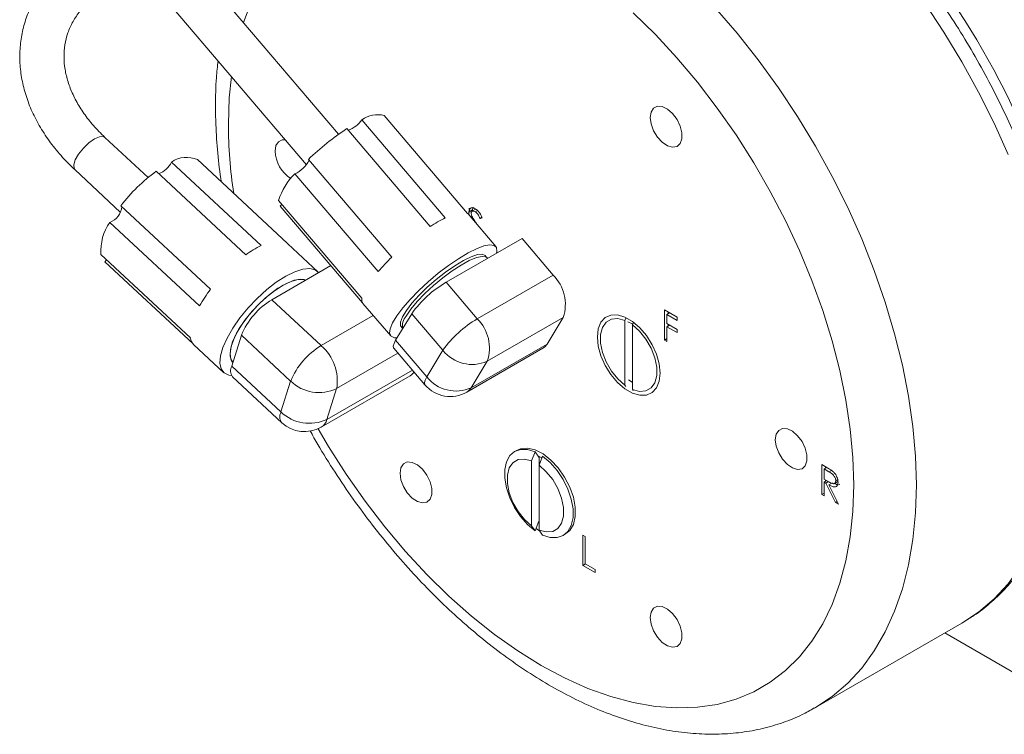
# Model space of a CAD drawing. Header units: inches. Extents: x 1.01 to 7.68, y 1.2 to 9.19.
# Tile 5 of 10: x 5.07 to 6.46, y 4.64 to 5.65. Entities that reach past the tile are written whole.
import ezdxf

# ---------------------------------------------------------------- set-up
doc = ezdxf.new("R2010")
doc.units = ezdxf.units.IN
doc.header["$MEASUREMENT"] = 0

msp = doc.modelspace()

# ---------------------------------------------------------------- linework, layer by layer
at = {"color": 7, "linetype": 'Continuous', "lineweight": 15}
for p, q in [((5.5233, 5.4896), (5.1333, 5.948)), ((5.0857, 5.9076), (5.4779, 5.4465)), ((5.5878, 5.5159), (5.7055, 5.3775)), ((5.5348, 5.4975), (5.6526, 5.3591)), ((5.674, 5.3715), (5.5563, 5.5099)), ((5.2539, 5.4284), (5.193, 5.4852)), ((5.4137, 5.3321), (5.287, 5.4503)), ((5.3238, 5.4537), (5.4505, 5.3355)), ((5.5983, 5.3156), (5.4806, 5.454)), ((5.1504, 5.4395), (5.2151, 5.3791)), ((5.2653, 5.4372), (5.392, 5.319)), ((5.4613, 5.4336), (5.579, 5.2953)), ((5.3423, 5.2703), (5.2156, 5.3885)), ((5.5562, 5.2576), (5.4385, 5.396)), ((5.4432, 5.3905), (5.4407, 5.3881)), ((5.4407, 5.3881), (5.5571, 5.2512)), ((5.7455, 5.3306), (5.7062, 5.3768)), ((5.7127, 5.3826), (5.7074, 5.3795)), ((5.7119, 5.3732), (5.7101, 5.3722)), ((5.7173, 5.3837), (5.712, 5.3806)), ((5.7129, 5.3811), (5.7127, 5.3826)), ((5.7194, 5.3819), (5.7161, 5.38)), ((5.1999, 5.365), (5.3266, 5.2468)), ((5.7179, 5.364), (5.7174, 5.3637)), ((5.7181, 5.3638), (5.7197, 5.3612)), ((5.7259, 5.372), (5.7233, 5.3704)), ((5.7263, 5.3713), (5.7233, 5.3704)), ((5.4516, 5.3346), (5.4505, 5.3355)), ((5.4938, 5.2952), (5.4516, 5.3346)), ((5.7825, 5.3422), (5.6752, 5.2802)), ((5.7825, 5.3422), (5.8265, 5.2905)), ((5.3137, 5.2015), (5.187, 5.3197)), ((5.1952, 5.3121), (5.193, 5.3093)), ((5.193, 5.3093), (5.3176, 5.193)), ((5.5125, 5.3038), (5.4289, 5.2555)), ((5.7341, 5.3142), (5.7334, 5.3149)), ((5.8265, 5.2905), (5.7192, 5.2285)), ((5.6752, 5.2802), (5.7192, 5.2285)), ((5.4289, 5.2555), (5.4985, 5.1906)), ((5.5577, 5.2504), (5.597, 5.2043)), ((5.6039, 5.1982), (5.6267, 5.2358)), ((5.6707, 5.1841), (5.6267, 5.2358)), ((5.9839, 5.2412), (6.0018, 5.2308)), ((5.9839, 5.1986), (5.9839, 5.2412)), ((5.991, 5.2371), (5.9872, 5.2349)), ((5.9872, 5.2349), (5.9872, 5.2218)), ((6.0018, 5.2264), (5.9872, 5.2349)), ((5.9892, 5.236), (5.9892, 5.2381)), ((5.8407, 5.2305), (5.7334, 5.1686)), ((5.8407, 5.2305), (5.8179, 5.1929)), ((5.9292, 5.2293), (5.928, 5.2261)), ((5.928, 5.2261), (5.928, 5.1345)), ((5.9399, 5.2234), (5.9386, 5.22)), ((5.9386, 5.2212), (5.9386, 5.22)), ((5.9386, 5.22), (5.9386, 5.1284)), ((5.9872, 5.2218), (6.0018, 5.2134)), ((5.991, 5.2196), (5.9872, 5.2174)), ((5.9892, 5.2186), (5.9892, 5.2207)), ((6.0018, 5.2308), (6.0018, 5.2264)), ((5.3722, 5.1617), (5.3859, 5.2053)), ((5.4555, 5.1404), (5.3859, 5.2053)), ((5.9872, 5.2174), (5.9872, 5.1967)), ((6.0018, 5.209), (5.9872, 5.2174)), ((6.0018, 5.2134), (6.0018, 5.209)), ((5.3186, 5.192), (5.3608, 5.1526)), ((5.6039, 5.1982), (5.6479, 5.1465)), ((5.8179, 5.1929), (5.7106, 5.131)), ((5.9872, 5.2005), (5.9839, 5.1986)), ((5.9872, 5.1967), (5.9839, 5.1986)), ((5.6014, 5.1869), (5.6453, 5.1352)), ((5.6479, 5.1465), (5.6707, 5.1841)), ((5.7046, 5.125), (5.8119, 5.1869)), ((5.7334, 5.1686), (5.7106, 5.131)), ((5.3722, 5.1617), (5.4418, 5.0968)), ((5.3734, 5.1465), (5.443, 5.0816)), ((5.4418, 5.0968), (5.4555, 5.1404)), ((5.4985, 5.0753), (5.6244, 5.1479)), ((5.5205, 5.1299), (5.5068, 5.0864)), ((5.928, 5.1345), (5.9292, 5.1327)), ((5.9386, 5.1284), (5.9398, 5.1266)), ((5.8011, 5.0403), (5.7961, 5.0275)), ((5.8063, 5.0327), (5.8011, 5.0403)), ((5.7961, 5.0275), (5.7961, 4.9359)), ((5.8067, 5.0338), (5.8063, 5.0327)), ((5.8117, 5.0341), (5.8067, 5.0214)), ((5.8067, 5.0338), (5.8067, 5.0214)), ((5.8067, 5.0214), (5.8067, 4.9298)), ((6.2061, 5.0225), (6.2134, 5.0182)), ((6.2061, 4.9799), (6.2061, 5.0225)), ((6.2132, 5.0184), (6.2094, 5.0162)), ((6.2094, 5.0162), (6.2094, 5.002)), ((6.2163, 5.0122), (6.2094, 5.0162)), ((6.2114, 5.0173), (6.2114, 5.0194)), ((6.2198, 5.0142), (6.2163, 5.0122)), ((6.2094, 5.002), (6.2161, 4.9981)), ((6.2131, 4.9998), (6.2094, 4.9977)), ((6.2094, 4.9977), (6.2094, 4.978)), ((6.2121, 4.9961), (6.2094, 4.9977)), ((6.2114, 4.9988), (6.2114, 5.0008)), ((6.2158, 4.9983), (6.2121, 4.9961)), ((6.2215, 4.9968), (6.2162, 4.9937)), ((6.2192, 4.9955), (6.2184, 4.9972)), ((6.2235, 4.9954), (6.2287, 4.9984)), ((6.2288, 5.0013), (6.2259, 4.9996)), ((6.2256, 4.9687), (6.2121, 4.9961)), ((6.2162, 4.9937), (6.2297, 4.9663)), ((6.2094, 4.9818), (6.2061, 4.9799)), ((6.2094, 4.978), (6.2061, 4.9799)), ((6.2279, 4.97), (6.2256, 4.9687)), ((6.2297, 4.9663), (6.2256, 4.9687)), ((5.8011, 4.9288), (5.8063, 4.9425)), ((5.7961, 4.9359), (5.8011, 4.9288)), ((5.8025, 4.932), (5.8076, 4.9285)), ((5.8067, 4.9298), (5.8117, 4.9227)), ((5.8684, 4.9224), (5.8717, 4.9205)), ((5.8684, 4.8799), (5.8684, 4.9224)), ((5.8717, 4.9205), (5.8717, 4.8823)), ((5.8721, 4.882), (5.8684, 4.8799)), ((5.8858, 4.8698), (5.8684, 4.8799)), ((5.8717, 4.8823), (5.8858, 4.8741)), ((5.8858, 4.8741), (5.8858, 4.8698)), ((6.1974, 4.6788), (6.4043, 4.7982)), ((6.3803, 4.7844), (6.535, 4.6951)), ((6.1974, 4.6788), (6.1961, 4.678))]:
    msp.add_line(p, q, dxfattribs=at)
at = {"color": 8, "linetype": 'Continuous', "lineweight": 15}
for p, q in [((5.5723, 5.2332), (5.4985, 5.1906)), ((5.6072, 5.18), (5.5205, 5.1299)), ((5.6276, 5.1561), (5.5068, 5.0864))]:
    msp.add_line(p, q, dxfattribs=at)
at = {"color": 8, "linetype": 'Continuous', "lineweight": 15, "flags": 128}
for points in [[(5.3981, 5.6726), (5.3888, 5.6477)], [(6.0557, 5.6683), (6.0867, 5.6324), (6.1165, 5.5947), (6.1451, 5.5554), (6.1721, 5.5147), (6.1975, 5.4727), (6.2211, 5.4297), (6.2429, 5.386), (6.2627, 5.3416), (6.2804, 5.2969), (6.2959, 5.2521), (6.3092, 5.2074), (6.3202, 5.1631), (6.3288, 5.1193), (6.3349, 5.0763), (6.3386, 5.0343), (6.3399, 4.9936), (6.3386, 4.9542), (6.3349, 4.9165), (6.3288, 4.8806), (6.3202, 4.8468), (6.3092, 4.8151), (6.2959, 4.7857), (6.2804, 4.7589), (6.2627, 4.7346), (6.2429, 4.7131), (6.2211, 4.6945), (6.1975, 4.6788), (6.1974, 4.6788)], [(6.4695, 5.461), (6.4497, 5.5054), (6.4279, 5.5491), (6.4043, 5.5921), (6.3789, 5.6341), (6.3519, 5.6748)], [(5.4942, 5.0731), (5.5089, 5.0481), (5.534, 5.0088), (5.5606, 4.9707), (5.5886, 4.9343), (5.6178, 4.8996), (5.6481, 4.8668), (5.6793, 4.8362), (5.7112, 4.8079), (5.7437, 4.7821), (5.7765, 4.7588), (5.8095, 4.7384), (5.8426, 4.7207), (5.8754, 4.706), (5.9079, 4.6944), (5.9398, 4.6858), (5.971, 4.6804), (6.0013, 4.6782), (6.0305, 4.6792), (6.0585, 4.6833), (6.0851, 4.6906), (6.1101, 4.7011), (6.1335, 4.7145), (6.1551, 4.731), (6.1747, 4.7504), (6.1923, 4.7726), (6.2077, 4.7974), (6.2209, 4.8247), (6.2318, 4.8545), (6.2404, 4.8864), (6.2465, 4.9203), (6.2502, 4.9561), (6.2515, 4.9936), (6.2502, 5.0324), (6.2465, 5.0725), (6.2404, 5.1135), (6.2318, 5.1553), (6.2209, 5.1976), (6.2077, 5.2403), (6.1923, 5.2829), (6.1747, 5.3254), (6.1551, 5.3674), (6.1335, 5.4088), (6.1101, 5.4493), (6.0851, 5.4886), (6.0585, 5.5266), (6.0305, 5.5631), (6.0013, 5.5978), (5.971, 5.6305), (5.9398, 5.6612)], [(5.3717, 5.5713), (5.3688, 5.5412), (5.3676, 5.5038)], [(5.1782, 5.483), (5.1853, 5.4861), (5.1909, 5.4864), (5.193, 5.4852)], [(5.1504, 5.4395), (5.1493, 5.441), (5.1488, 5.4462), (5.151, 5.4534), (5.1558, 5.4616), (5.1625, 5.47), (5.1702, 5.4774), (5.1782, 5.483)], [(5.6453, 5.1352), (5.645, 5.1357), (5.6446, 5.1383), (5.6456, 5.1419), (5.6479, 5.1465)], [(5.7106, 5.131), (5.7071, 5.1267), (5.7046, 5.125)], [(6.4058, 4.7991), (6.4279, 4.8139), (6.4497, 4.8325), (6.4695, 4.854), (6.4872, 4.8783), (6.5028, 4.9051), (6.516, 4.9345), (6.527, 4.9662), (6.5356, 5), (6.5417, 5.0359), (6.5455, 5.0736), (6.5467, 5.113)]]:
    msp.add_lwpolyline(points, dxfattribs=at)
at = {"color": 7, "linetype": 'Continuous', "lineweight": 15, "flags": 128}
for points in [[(5.9638, 5.5132), (5.965, 5.5041), (5.9685, 5.4945), (5.974, 5.4855), (5.9808, 5.4782), (5.9882, 5.4732), (5.9954, 5.4711), (6.0016, 5.4722), (6.0061, 5.4764), (6.0085, 5.4831), (6.0085, 5.4917), (6.0061, 5.5012), (6.0016, 5.5105), (5.9954, 5.5188), (5.9882, 5.5251), (5.9808, 5.5286), (5.974, 5.5291), (5.9685, 5.5265), (5.965, 5.521), (5.9638, 5.5132)], [(5.4479, 5.4818), (5.4436, 5.4817), (5.4382, 5.479), (5.4347, 5.4735), (5.4334, 5.4658)], [(5.7062, 5.3768), (5.7062, 5.3768), (5.7055, 5.3775)], [(5.7089, 5.3798), (5.7079, 5.3839), (5.7076, 5.385)], [(5.6061, 5.2018), (5.6021, 5.2018), (5.5974, 5.2038), (5.5954, 5.2081), (5.5961, 5.2145), (5.5996, 5.2229), (5.6056, 5.2328), (5.614, 5.244), (5.6245, 5.2561), (5.6366, 5.2686), (5.65, 5.281), (5.6642, 5.2929), (5.6786, 5.3039), (5.6928, 5.3136), (5.7062, 5.3217), (5.7183, 5.3277), (5.7287, 5.3316), (5.737, 5.3332), (5.743, 5.3324), (5.7464, 5.3293), (5.747, 5.3239), (5.7466, 5.3214)], [(5.6134, 5.2155), (5.6108, 5.2185), (5.6108, 5.2238), (5.6136, 5.2312), (5.6191, 5.2403), (5.627, 5.2506), (5.637, 5.2618), (5.6486, 5.2732), (5.6613, 5.2843), (5.6744, 5.2946), (5.6874, 5.3037), (5.6996, 5.3111), (5.7105, 5.3164), (5.7195, 5.3195), (5.7264, 5.3201), (5.7306, 5.3182), (5.7317, 5.3162)], [(5.6134, 5.2155), (5.6108, 5.2185), (5.6108, 5.2238), (5.6136, 5.2312), (5.6191, 5.2403), (5.627, 5.2506), (5.637, 5.2618), (5.6486, 5.2732), (5.6613, 5.2843), (5.6744, 5.2946), (5.6874, 5.3037), (5.6996, 5.3111), (5.7105, 5.3164), (5.7195, 5.3195), (5.7264, 5.3201), (5.7306, 5.3182), (5.7317, 5.3162)], [(5.7334, 5.3149), (5.7315, 5.3163), (5.726, 5.3169), (5.718, 5.3151), (5.7079, 5.3109), (5.6963, 5.3045), (5.6836, 5.2962), (5.6705, 5.2864), (5.6575, 5.2756), (5.6453, 5.2643), (5.6345, 5.253), (5.6254, 5.2422), (5.6187, 5.2324)], [(5.372, 5.1483), (5.3682, 5.1488), (5.3615, 5.152), (5.3573, 5.1578), (5.3555, 5.1659), (5.3564, 5.1762), (5.3598, 5.1882), (5.3656, 5.2014), (5.3737, 5.2155), (5.3838, 5.2299), (5.3954, 5.2441), (5.4081, 5.2575), (5.4216, 5.2698), (5.4352, 5.2803), (5.4486, 5.2888), (5.4612, 5.295), (5.4726, 5.2986), (5.4824, 5.2996), (5.4901, 5.2977), (5.4952, 5.2938)], [(5.4771, 5.2833), (5.4697, 5.2845), (5.4604, 5.283), (5.4495, 5.2786), (5.4375, 5.2717), (5.4251, 5.2626), (5.4128, 5.2517), (5.4012, 5.2394), (5.3907, 5.2265), (5.382, 5.2134), (5.3755, 5.2008), (5.3713, 5.1893), (5.3698, 5.1794), (5.3709, 5.1716), (5.3741, 5.1668)], [(5.3738, 5.167), (5.3721, 5.1691), (5.3699, 5.1759), (5.3704, 5.1851), (5.3735, 5.196), (5.3791, 5.2082), (5.387, 5.2212), (5.3968, 5.2342), (5.408, 5.2469), (5.4201, 5.2584), (5.4325, 5.2683), (5.4447, 5.2761), (5.4561, 5.2815), (5.4662, 5.2843), (5.4744, 5.2841), (5.4771, 5.2833)], [(5.9776, 5.1517), (5.9763, 5.1402), (5.9725, 5.1309), (5.9664, 5.1242), (5.9584, 5.1206), (5.949, 5.1204), (5.9386, 5.1234), (5.9279, 5.1296), (5.9176, 5.1385), (5.9081, 5.1497), (5.9001, 5.1625), (5.8941, 5.1761), (5.8903, 5.1898), (5.889, 5.2028), (5.8903, 5.2143), (5.8941, 5.2237), (5.9001, 5.2303), (5.9081, 5.2339), (5.9176, 5.2341), (5.9279, 5.2311), (5.9386, 5.2249), (5.949, 5.216), (5.9584, 5.2048), (5.9664, 5.192), (5.9725, 5.1784), (5.9763, 5.1647), (5.9776, 5.1517)], [(5.928, 5.1345), (5.9179, 5.1435), (5.9089, 5.1547), (5.9015, 5.1675), (5.8963, 5.1809), (5.8936, 5.1941), (5.8936, 5.2062), (5.8963, 5.2163), (5.9015, 5.2237), (5.9089, 5.228), (5.9179, 5.2288), (5.928, 5.2261)], [(5.9323, 5.2242), (5.9382, 5.2214), (5.9386, 5.2212)], [(5.9386, 5.22), (5.9487, 5.2111), (5.9577, 5.1998), (5.9651, 5.187), (5.9703, 5.1736), (5.973, 5.1604), (5.973, 5.1483), (5.9703, 5.1382), (5.9651, 5.1308), (5.9577, 5.1265), (5.9487, 5.1257), (5.9386, 5.1284)], [(5.6014, 5.1869), (5.6011, 5.1874), (5.6006, 5.19), (5.6016, 5.1936), (5.6039, 5.1982)], [(5.8179, 5.1929), (5.8144, 5.1887), (5.8119, 5.1869)], [(5.63, 5.1533), (5.6265, 5.1494), (5.6244, 5.1479)], [(5.9386, 5.1385), (5.9382, 5.1388), (5.9329, 5.1423)], [(6.1405, 5.0576), (6.1418, 5.0484), (6.1453, 5.0389), (6.1508, 5.0299), (6.1576, 5.0226), (6.1649, 5.0176), (6.1721, 5.0155), (6.1783, 5.0166), (6.1829, 5.0208), (6.1853, 5.0275), (6.1853, 5.036), (6.1829, 5.0455), (6.1783, 5.0549), (6.1721, 5.0632), (6.1649, 5.0695), (6.1576, 5.073), (6.1508, 5.0735), (6.1453, 5.0708), (6.1418, 5.0653), (6.1405, 5.0576)], [(5.8011, 4.9288), (5.7904, 4.9377), (5.7806, 4.9488), (5.7721, 4.9616), (5.7653, 4.9753), (5.7606, 4.9894), (5.7581, 5.003), (5.7581, 5.0156), (5.7606, 5.0265), (5.7653, 5.0351), (5.7721, 5.041), (5.7806, 5.0439), (5.7904, 5.0436), (5.8011, 5.0403)], [(5.8425, 4.9232), (5.8428, 4.9234), (5.85, 4.9292), (5.8551, 4.9379), (5.8577, 4.949), (5.8577, 4.962), (5.8551, 4.9762), (5.85, 4.9907), (5.8428, 5.0048), (5.8338, 5.0178), (5.8234, 5.0289), (5.8123, 5.0376), (5.8011, 5.0433), (5.7903, 5.0458), (5.7806, 5.0449), (5.774, 5.0419)], [(5.6102, 5.0102), (5.6114, 5.001), (5.615, 4.9914), (5.6204, 4.9825), (5.6272, 4.9751), (5.6346, 4.9702), (5.6418, 4.9681), (5.648, 4.9692), (5.6526, 4.9733), (5.655, 4.98), (5.655, 4.9886), (5.6526, 4.9981), (5.648, 5.0075), (5.6418, 5.0158), (5.6346, 5.022), (5.6272, 5.0256), (5.6204, 5.0261), (5.615, 5.0234), (5.6114, 5.0179), (5.6102, 5.0102)], [(5.7961, 4.9359), (5.7861, 4.9448), (5.777, 4.9561), (5.7697, 4.9689), (5.7645, 4.9823), (5.7618, 4.9955), (5.7618, 5.0076), (5.7645, 5.0177), (5.7697, 5.0251), (5.777, 5.0294), (5.7861, 5.0302), (5.7961, 5.0275)], [(5.8117, 5.0341), (5.8223, 5.0252), (5.8321, 5.0141), (5.8406, 5.0014), (5.8474, 4.9876), (5.8522, 4.9736), (5.8546, 4.9599), (5.8546, 4.9474), (5.8522, 4.9365), (5.8474, 4.9279), (5.8406, 4.922), (5.8321, 4.9191), (5.8223, 4.9193), (5.8117, 4.9227)], [(5.8067, 5.0214), (5.8168, 5.0124), (5.8259, 5.0012), (5.8332, 4.9884), (5.8384, 4.975), (5.8411, 4.9618), (5.8411, 4.9497), (5.8384, 4.9396), (5.8332, 4.9322), (5.8259, 4.9279), (5.8168, 4.9271), (5.8067, 4.9298)], [(5.9638, 4.8061), (5.965, 4.7969), (5.9685, 4.7873), (5.974, 4.7784), (5.9808, 4.771), (5.9882, 4.7661), (5.9954, 4.764), (6.0016, 4.7651), (6.0061, 4.7692), (6.0085, 4.7759), (6.0085, 4.7845), (6.0061, 4.794), (6.0016, 4.8034), (5.9954, 4.8117), (5.9882, 4.8179), (5.9808, 4.8215), (5.974, 4.822), (5.9685, 4.8193), (5.965, 4.8138), (5.9638, 4.8061)], [(6.4043, 4.7982), (6.4043, 4.7982), (6.4058, 4.7991)]]:
    msp.add_lwpolyline(points, dxfattribs=at)
at = {"color": 7, "linetype": 'Continuous', "lineweight": 15}
for centre, radius, start, end in [((5.5079, 5.0745), 1.0689, 16.0621, 43.9379), ((5.578, 5.4814), 0.0359, 74.1561, 127.2225), ((5.7402, 5.1861), 0.373, 123.4045, 134.107), ((5.5221, 5.5351), 0.0425, 290.2306, 323.6708), ((5.3084, 5.4192), 0.0377, 65.9908, 124.6787), ((5.4819, 5.4677), 0.0485, 182.264, 237.372), ((5.2605, 5.4617), 0.0289, 286.6695, 336.7112), ((5.4461, 5.4697), 0.0391, 292.9227, 334.7239), ((5.4083, 5.2415), 0.2423, 126.1445, 142.6558), ((5.5263, 5.3686), 0.092, 134.9843, 162.6308), ((5.1903, 5.3901), 0.0269, 290.8799, 353.7146), ((5.2619, 5.3228), 0.075, 145.7881, 182.3643), ((5.7696, 5.1812), 0.2129, 116.6598, 123.3348), ((5.4782, 5.2005), 0.1466, 116.1154, 126.0158), ((5.8117, 5.0938), 0.3078, 133.8892, 139.1074), ((5.7856, 5.2491), 0.0582, 341.3704, 45.3241), ((5.7529, 5.1467), 0.1545, 120.1869, 144.7799), ((5.5044, 5.1453), 0.2047, 142.3491, 150.2683), ((5.4819, 5.1667), 0.1034, 120.7788, 158.0658), ((5.5647, 5.2556), 0.00873, 166.5345, 216.4497), ((5.6337, 5.2187), 0.0203, 137.6955, 191.9763), ((5.7969, 5.095), 0.1545, 120.187, 144.7799), ((5.6783, 5.1872), 0.0582, 341.3704, 45.3241), ((5.3303, 5.204), 0.0168, 188.5216, 225.7256), ((5.5515, 5.1018), 0.1034, 120.7789, 158.0657), ((5.4551, 5.1405), 0.0663, 350.8087, 49.0374), ((5.7119, 5.2164), 0.0524, 218.0729, 294.1683), ((5.3846, 5.1551), 0.0141, 151.7907, 217.0688), ((5.4957, 5.1827), 0.0584, 226.5397, 295.2089), ((5.6892, 5.1788), 0.0524, 218.0729, 294.1683), ((5.6811, 5.1657), 0.047, 220.387, 299.9973), ((5.4819, 5.1392), 0.0584, 226.5397, 295.209), ((5.475, 5.116), 0.047, 226.9938, 299.9973), ((5.7884, 4.9905), 0.047, 61.7125, 66.9846)]:
    msp.add_arc(centre, radius, start, end, dxfattribs=at)
at = {"color": 8, "linetype": 'Continuous', "lineweight": 15}
for centre, radius, start, end in [((6.0449, 5.5064), 0.6774, 180.2202, 188.5365), ((5.4542, 5.0901), 0.0141, 151.7906, 217.069), ((5.4889, 5.0911), 0.0185, 301.3794, 345.1666)]:
    msp.add_arc(centre, radius, start, end, dxfattribs=at)
at = {"color": 7, "linetype": 'Continuous', "lineweight": 15}
for points, knots in [([(6.5605, 5.1321), (6.5604, 5.1391), (6.5602, 5.159), (6.5581, 5.1928), (6.5535, 5.2336), (6.5465, 5.2751), (6.5374, 5.3171), (6.5262, 5.3594), (6.5128, 5.4019), (6.4975, 5.4442), (6.4802, 5.4864), (6.4611, 5.5281), (6.4401, 5.5692), (6.4175, 5.6095), (6.3934, 5.6488), (6.3677, 5.6871), (6.3407, 5.724), (6.3124, 5.7595), (6.283, 5.7933), (6.2526, 5.8254), (6.2213, 5.8556), (6.1892, 5.8837), (6.1565, 5.9097), (6.1232, 5.9333), (6.0896, 5.9545), (6.0558, 5.9731), (6.0218, 5.9891), (5.9879, 6.0023), (5.9542, 6.0127), (5.9209, 6.0201), (5.8881, 6.0245), (5.8562, 6.0258), (5.8252, 6.0241), (5.7954, 6.0195), (5.767, 6.0118), (5.7409, 6.002), (5.7252, 5.9934), (5.7178, 5.9894)], [0, 0, 0, 0, 0.015561, 0.044882, 0.074181, 0.103455, 0.1327, 0.161915, 0.191101, 0.220263, 0.249404, 0.278529, 0.307643, 0.336752, 0.365862, 0.394976, 0.4241, 0.453239, 0.482399, 0.511586, 0.540804, 0.570057, 0.59935, 0.628685, 0.658058, 0.687466, 0.716896, 0.746318, 0.775697, 0.804982, 0.834115, 0.863032, 0.891678, 0.920018, 0.948051, 0.975813, 1, 1, 1, 1]), ([(5.1639, 5.7491), (5.1599, 5.7467), (5.1488, 5.74), (5.1322, 5.7273), (5.115, 5.7105), (5.1006, 5.6921), (5.089, 5.6723), (5.0804, 5.6514), (5.0749, 5.6296), (5.0723, 5.6072), (5.0728, 5.5843), (5.0764, 5.5613), (5.0829, 5.5384), (5.0924, 5.5157), (5.1047, 5.4935), (5.1198, 5.4721), (5.1353, 5.4541), (5.1461, 5.4436), (5.1504, 5.4395)], [0, 0, 0, 0, 0.037144, 0.104123, 0.170724, 0.236699, 0.302045, 0.366867, 0.431365, 0.495762, 0.560268, 0.625117, 0.690465, 0.756373, 0.82281, 0.889684, 0.956874, 1, 1, 1, 1]), ([(5.193, 5.4852), (5.1901, 5.488), (5.1817, 5.4961), (5.1694, 5.5103), (5.157, 5.5278), (5.1474, 5.5457), (5.1404, 5.5637), (5.1362, 5.5815), (5.1347, 5.5991), (5.136, 5.6164), (5.1402, 5.6331), (5.1474, 5.649), (5.1575, 5.664), (5.1703, 5.6775), (5.1832, 5.6877), (5.1921, 5.6931), (5.1951, 5.6949)], [0, 0, 0, 0, 0.037859, 0.111758, 0.185632, 0.259621, 0.333948, 0.408947, 0.485049, 0.562696, 0.642084, 0.722771, 0.803246, 0.882284, 0.959656, 1, 1, 1, 1]), ([(5.3529, 5.5934), (5.352, 5.5855), (5.3498, 5.5647), (5.3491, 5.5361), (5.3496, 5.5022), (5.3518, 5.4681), (5.3547, 5.4392), (5.3573, 5.4238), (5.3576, 5.4222)], [0, 0, 0, 0, 0.146986, 0.388189, 0.51152, 0.743009, 0.974274, 1, 1, 1, 1]), ([(5.7127, 5.3826), (5.7127, 5.3842), (5.7127, 5.3858), (5.7136, 5.3865), (5.7137, 5.3865)], [0, 0, 0, 0, 0.955535, 1, 1, 1, 1]), ([(5.7074, 5.3795), (5.7076, 5.3809), (5.7079, 5.3837), (5.7104, 5.3856), (5.7134, 5.3857), (5.7154, 5.3847), (5.7165, 5.3842)], [0, 0, 0, 0, 0.279475, 0.558803, 0.779357, 1, 1, 1, 1]), ([(5.7087, 5.3739), (5.7083, 5.3747), (5.7075, 5.3766), (5.7074, 5.3784), (5.7074, 5.3795)], [0, 0, 0, 0, 0.401378, 1, 1, 1, 1]), ([(5.7161, 5.38), (5.7153, 5.3804), (5.7139, 5.3811), (5.7121, 5.3809), (5.7109, 5.3797), (5.7108, 5.3784), (5.7107, 5.3778)], [0, 0, 0, 0, 0.280299, 0.559832, 0.779899, 1, 1, 1, 1]), ([(5.7107, 5.3778), (5.7107, 5.3772), (5.7108, 5.3759), (5.7116, 5.3735), (5.7126, 5.3719), (5.7131, 5.3709)], [0, 0, 0, 0, 0.279819, 0.559806, 1, 1, 1, 1]), ([(5.7233, 5.3704), (5.7223, 5.3726), (5.7208, 5.3756), (5.7181, 5.3787), (5.7168, 5.3796), (5.7161, 5.38)], [0, 0, 0, 0, 0.559847, 0.779867, 1, 1, 1, 1]), ([(5.7165, 5.3842), (5.7176, 5.3834), (5.7199, 5.3818), (5.7234, 5.3773), (5.7252, 5.3736), (5.7263, 5.3713)], [0, 0, 0, 0, 0.279803, 0.55949, 1, 1, 1, 1]), ([(5.7131, 5.3709), (5.714, 5.3695), (5.7157, 5.3671), (5.7173, 5.3648), (5.7181, 5.3638)], [0, 0, 0, 0, 0.5599055, 1, 1, 1, 1]), ([(6.4059, 4.7995), (6.4111, 4.8026), (6.4245, 4.8104), (6.4442, 4.826), (6.4652, 4.8458), (6.4842, 4.8682), (6.5012, 4.8929), (6.5163, 4.9199), (6.5293, 4.9491), (6.5402, 4.9804), (6.5488, 5.0136), (6.5551, 5.0486), (6.559, 5.0846), (6.5604, 5.1128), (6.5604, 5.1286), (6.5605, 5.1321)], [0, 0, 0, 0, 0.051909, 0.133553, 0.215317, 0.297503, 0.380354, 0.464015, 0.548533, 0.633857, 0.719863, 0.80639, 0.893275, 0.976069, 1, 1, 1, 1]), ([(5.483, 5.0701), (5.4866, 5.0637), (5.4977, 5.0438), (5.518, 5.0115), (5.5438, 4.9734), (5.571, 4.9366), (5.5995, 4.9014), (5.6291, 4.8677), (5.6598, 4.8358), (5.6913, 4.8059), (5.7237, 4.7781), (5.7567, 4.7524), (5.7903, 4.7291), (5.8243, 4.7082), (5.8586, 4.69), (5.893, 4.6744), (5.9275, 4.6617), (5.9617, 4.6519), (5.9955, 4.6451), (6.0287, 4.6414), (6.0612, 4.6408), (6.0925, 4.6432), (6.1227, 4.6487), (6.1515, 4.6572), (6.1759, 4.6669), (6.19, 4.675), (6.1956, 4.6782)], [0, 0, 0, 0, 0.020842, 0.064276, 0.107719, 0.151184, 0.194681, 0.238222, 0.281818, 0.325478, 0.369212, 0.413026, 0.456921, 0.500893, 0.544925, 0.588987, 0.633009, 0.676915, 0.720599, 0.763947, 0.806845, 0.849206, 0.890994, 0.932236, 0.973022, 1, 1, 1, 1]), ([(6.2134, 5.0182), (6.215, 5.0173), (6.2178, 5.0157), (6.2206, 5.0137), (6.2218, 5.0128)], [0, 0, 0, 0, 0.56024, 1, 1, 1, 1]), ([(6.2259, 4.9996), (6.2259, 5.0003), (6.2258, 5.0016), (6.2251, 5.0037), (6.224, 5.0057), (6.2213, 5.0094), (6.2185, 5.011), (6.2163, 5.0122)], [0, 0, 0, 0, 0.125309, 0.250632, 0.375961, 0.501336, 1, 1, 1, 1]), ([(6.2218, 5.0128), (6.2229, 5.0117), (6.2253, 5.0095), (6.2277, 5.0052), (6.229, 5.0011), (6.2291, 4.9989), (6.2292, 4.9977)], [0, 0, 0, 0, 0.2798538, 0.559492, 0.7795999, 1, 1, 1, 1]), ([(6.2161, 4.9981), (6.2184, 4.9968), (6.2212, 4.9951), (6.224, 4.9956), (6.2255, 4.9967), (6.2257, 4.9985), (6.2259, 4.9996)], [0, 0, 0, 0, 0.499879, 0.62555, 0.751198, 1, 1, 1, 1]), ([(6.2292, 4.9977), (6.2291, 4.9964), (6.2289, 4.9939), (6.2271, 4.9913), (6.223, 4.9902), (6.219, 4.9923), (6.2162, 4.9937)], [0, 0, 0, 0, 0.187115, 0.373967, 0.560898, 1, 1, 1, 1]), ([(6.2318, 4.9946), (6.2311, 4.9942), (6.2289, 4.9933), (6.226, 4.9948), (6.2242, 4.9958)], [0, 0, 0, 0, 0.353395, 1, 1, 1, 1])]:
    msp.add_open_spline(points, degree=3, knots=knots, dxfattribs=at)

doc.saveas('drawing.dxf')
